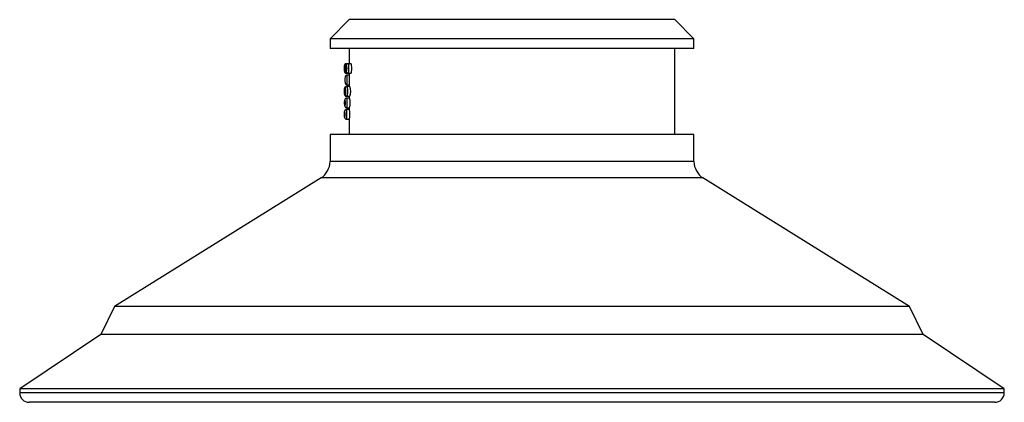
# Model space of a CAD drawing. Header units: millimetres. Extents: x 77.1 to 128.5, y 136.8 to 156.8.
import ezdxf

# ---------------------------------------------------------------- set-up
doc = ezdxf.new("R2010")
doc.units = ezdxf.units.MM

msp = doc.modelspace()

# ---------------------------------------------------------------- linework, layer by layer
at = {"color": 7, "linetype": 'Continuous', "lineweight": 25}
for p, q in [((94.291, 156.844), (93.291, 155.844)), ((102.791, 156.844), (94.291, 156.844)), ((111.291, 156.844), (102.791, 156.844)), ((112.291, 155.844), (111.291, 156.844)), ((93.291, 155.844), (93.291, 155.344)), ((102.791, 155.844), (93.291, 155.844)), ((112.291, 155.844), (102.791, 155.844)), ((112.291, 155.344), (112.291, 155.844)), ((102.791, 155.344), (93.291, 155.344)), ((94.291, 155.344), (94.291, 154.544)), ((112.291, 155.344), (102.791, 155.344)), ((111.291, 150.844), (111.291, 155.344)), ((94.041, 154.452), (94.041, 154.145)), ((94.165, 154.544), (94.127, 154.544)), ((94.227, 154.544), (94.165, 154.544)), ((94.388, 154.544), (94.227, 154.544)), ((94.141, 154.044), (94.165, 154.044)), ((94.165, 154.044), (94.236, 154.044)), ((94.291, 153.944), (94.184, 153.944)), ((94.236, 154.044), (94.388, 154.044)), ((94.291, 154.044), (94.291, 153.344)), ((94.182, 153.344), (94.144, 153.344)), ((94.333, 153.344), (94.182, 153.344)), ((94.184, 153.444), (94.291, 153.444)), ((94.144, 152.844), (94.182, 152.844)), ((94.314, 152.744), (94.164, 152.744)), ((94.182, 152.844), (94.333, 152.844)), ((94.291, 152.844), (94.291, 152.744)), ((94.164, 152.244), (94.314, 152.244)), ((94.291, 152.244), (94.291, 152.144)), ((94.151, 152.144), (94.145, 152.144)), ((94.145, 151.644), (94.151, 151.644)), ((94.15, 152.141), (94.151, 152.144)), ((94.301, 152.144), (94.151, 152.144)), ((94.151, 151.644), (94.301, 151.644)), ((94.291, 151.644), (94.291, 150.844)), ((93.291, 150.844), (93.291, 149.428)), ((102.791, 150.844), (93.291, 150.844)), ((112.291, 150.844), (102.791, 150.844)), ((112.291, 149.428), (112.291, 150.844)), ((102.791, 149.428), (93.291, 149.428)), ((112.291, 149.428), (102.791, 149.428)), ((92.821, 148.58), (82.041, 141.844)), ((102.791, 148.58), (92.821, 148.58)), ((112.762, 148.58), (102.791, 148.58)), ((123.541, 141.844), (112.762, 148.58)), ((82.041, 141.844), (81.319, 140.395)), ((102.791, 141.844), (82.041, 141.844)), ((123.541, 141.844), (102.791, 141.844)), ((124.263, 140.395), (123.541, 141.844)), ((81.319, 140.395), (77.091, 137.544)), ((102.791, 140.395), (81.319, 140.395)), ((124.263, 140.395), (102.791, 140.395)), ((128.491, 137.544), (124.263, 140.395)), ((77.091, 137.544), (77.091, 137.344)), ((102.791, 137.544), (77.091, 137.544)), ((102.791, 137.344), (77.091, 137.344)), ((128.491, 137.544), (102.791, 137.544)), ((128.491, 137.344), (102.791, 137.344)), ((128.491, 137.344), (128.491, 137.544)), ((102.791, 136.844), (77.591, 136.844)), ((127.991, 136.844), (102.791, 136.844))]:
    msp.add_line(p, q, dxfattribs=at)
at = {"color": 7, "linetype": 'Continuous', "lineweight": 25, "flags": 128}
for points in [[(94.388, 154.047), (94.397, 154.05), (94.41, 154.083), (94.42, 154.141), (94.427, 154.216), (94.43, 154.299), (94.427, 154.38), (94.42, 154.451), (94.409, 154.506), (94.396, 154.538), (94.388, 154.544), (94.388, 154.544)], [(94.042, 153.06), (94.042, 153.048), (94.042, 153.003), (94.042, 152.969), (94.043, 152.948), (94.044, 152.944), (94.045, 152.95), (94.046, 152.973), (94.048, 153.009), (94.048, 153.055), (94.049, 153.105), (94.048, 153.154), (94.047, 153.196), (94.046, 153.227), (94.044, 153.242), (94.044, 153.244), (94.044, 153.244)]]:
    msp.add_lwpolyline(points, dxfattribs=at)
at = {"color": 7, "linetype": 'Continuous', "lineweight": 25}
for centre, radius, start, end in [((94.141, 154.444), 0.1, 90.035, 180.9895), ((94.141, 154.144), 0.1, 179.0081, 270.2543), ((93.627, 153.095), 0.749, 340.6331, 19.3834), ((93.386, 152.495), 0.961, 345.0186, 14.9989), ((92.96, 151.895), 1.364, 349.5127, 10.5057), ((92.291, 149.428), 1, 302, 0), ((113.291, 149.428), 1, 180, 238), ((77.591, 137.344), 0.5, 180, 270), ((127.991, 137.344), 0.5, 270, 0)]:
    msp.add_arc(centre, radius, start, end, dxfattribs=at)
for points, knots in [([(94.041, 154.145), (94.041, 154.145), (94.041, 154.143), (94.042, 154.152), (94.042, 154.172), (94.042, 154.21), (94.043, 154.257), (94.043, 154.308), (94.043, 154.357), (94.042, 154.4), (94.042, 154.43), (94.041, 154.442), (94.041, 154.443), (94.041, 154.444)], [0, 0, 0, 0, 0.0331491, 0.1008092, 0.2085255, 0.3158376, 0.4227625, 0.5295006, 0.636329, 0.743469, 0.8510034, 0.9588575, 1, 1, 1, 1]), ([(94.071, 154.481), (94.068, 154.472), (94.063, 154.458), (94.06, 154.432), (94.057, 154.394), (94.055, 154.34), (94.055, 154.309), (94.055, 154.298)], [0, 0, 0, 0, 0.145353, 0.256353, 0.592089, 0.85667, 1, 1, 1, 1]), ([(94.065, 154.444), (94.064, 154.443), (94.063, 154.441), (94.06, 154.427), (94.058, 154.396), (94.056, 154.353), (94.055, 154.303), (94.056, 154.251), (94.057, 154.205), (94.059, 154.169), (94.062, 154.147), (94.065, 154.142), (94.069, 154.149), (94.072, 154.168), (94.075, 154.204), (94.078, 154.25), (94.078, 154.301), (94.077, 154.351), (94.075, 154.395), (94.071, 154.427), (94.068, 154.442), (94.066, 154.443), (94.065, 154.444)], [0, 0, 0, 0, 0.021802, 0.076007, 0.129359, 0.182756, 0.236001, 0.289258, 0.342703, 0.396454, 0.450482, 0.504614, 0.538671, 0.592597, 0.646131, 0.699341, 0.752468, 0.805781, 0.859434, 0.913402, 0.967528, 1, 1, 1, 1]), ([(94.055, 154.298), (94.055, 154.288), (94.055, 154.257), (94.056, 154.207), (94.059, 154.161), (94.062, 154.135), (94.07, 154.108), (94.081, 154.086), (94.101, 154.064), (94.13, 154.047), (94.153, 154.045), (94.165, 154.044)], [0, 0, 0, 0, 0.082988, 0.253217, 0.430618, 0.587575, 0.654357, 0.72542, 0.808658, 0.904368, 1, 1, 1, 1]), ([(94.165, 154.542), (94.159, 154.542), (94.141, 154.543), (94.116, 154.532), (94.093, 154.515), (94.079, 154.497), (94.073, 154.485), (94.071, 154.481)], [0, 0, 0, 0, 0.150055, 0.432038, 0.662448, 0.862497, 1, 1, 1, 1]), ([(94.116, 154.316), (94.116, 154.311), (94.114, 154.284), (94.116, 154.233), (94.122, 154.167), (94.129, 154.125), (94.151, 154.084), (94.179, 154.059), (94.208, 154.045), (94.228, 154.045), (94.236, 154.045)], [0, 0, 0, 0, 0.038585, 0.218957, 0.401827, 0.630355, 0.739703, 0.835578, 0.937021, 1, 1, 1, 1]), ([(94.14, 154.481), (94.139, 154.478), (94.132, 154.465), (94.124, 154.431), (94.117, 154.382), (94.116, 154.333), (94.116, 154.316)], [0, 0, 0, 0, 0.0655734, 0.2617138, 0.7469609, 1, 1, 1, 1]), ([(94.136, 154.443), (94.136, 154.443), (94.133, 154.441), (94.127, 154.431), (94.122, 154.401), (94.118, 154.359), (94.116, 154.31), (94.116, 154.259), (94.119, 154.211), (94.124, 154.173), (94.13, 154.149), (94.137, 154.142), (94.144, 154.147), (94.15, 154.165), (94.156, 154.198), (94.16, 154.243), (94.162, 154.293), (94.16, 154.344), (94.156, 154.389), (94.15, 154.423), (94.143, 154.442), (94.138, 154.443), (94.136, 154.443)], [0, 0, 0, 0, 0.010329, 0.064872, 0.117834, 0.170749, 0.223432, 0.276255, 0.329573, 0.383587, 0.438118, 0.492761, 0.527308, 0.581395, 0.634623, 0.687195, 0.739649, 0.792583, 0.846337, 0.900821, 0.955611, 1, 1, 1, 1]), ([(94.188, 154.531), (94.171, 154.519), (94.15, 154.503), (94.142, 154.484), (94.14, 154.481)], [0, 0, 0, 0, 0.815233, 1, 1, 1, 1]), ([(94.165, 154.543), (94.165, 154.543), (94.167, 154.542), (94.169, 154.525), (94.17, 154.515)], [0, 0, 0, 0, 0.400407, 1, 1, 1, 1]), ([(94.235, 154.543), (94.237, 154.543), (94.242, 154.542), (94.249, 154.51), (94.255, 154.452), (94.259, 154.377), (94.26, 154.293), (94.259, 154.209), (94.255, 154.135), (94.249, 154.078), (94.242, 154.052), (94.238, 154.041), (94.236, 154.044), (94.236, 154.044)], [0, 0, 0, 0, 0.086321, 0.193088, 0.299832, 0.405817, 0.510625, 0.614475, 0.718124, 0.82242, 0.927831, 0.995018, 1, 1, 1, 1]), ([(94.071, 153.72), (94.071, 153.708), (94.07, 153.675), (94.071, 153.62), (94.076, 153.562), (94.079, 153.528), (94.097, 153.49), (94.117, 153.467), (94.146, 153.45), (94.171, 153.441), (94.184, 153.444), (94.185, 153.444)], [0, 0, 0, 0, 0.094134, 0.259463, 0.430464, 0.648981, 0.72299, 0.804585, 0.896623, 0.994559, 1, 1, 1, 1]), ([(94.186, 153.943), (94.173, 153.942), (94.15, 153.94), (94.121, 153.924), (94.103, 153.905), (94.091, 153.885), (94.084, 153.866), (94.078, 153.841), (94.074, 153.805), (94.071, 153.758), (94.071, 153.728), (94.071, 153.72)], [0, 0, 0, 0, 0.115907, 0.21252, 0.293363, 0.365726, 0.43491, 0.521026, 0.726541, 0.926921, 1, 1, 1, 1]), ([(94.183, 153.943), (94.183, 153.943), (94.181, 153.942), (94.178, 153.928), (94.174, 153.881), (94.172, 153.813), (94.17, 153.732), (94.17, 153.646), (94.172, 153.566), (94.175, 153.5), (94.178, 153.463), (94.181, 153.445), (94.183, 153.446), (94.184, 153.447)], [0, 0, 0, 0, 0.00894, 0.118373, 0.227673, 0.336649, 0.445281, 0.553658, 0.661915, 0.770197, 0.87866, 0.946443, 1, 1, 1, 1]), ([(94.044, 153.244), (94.044, 153.243), (94.043, 153.241), (94.043, 153.231), (94.042, 153.214), (94.042, 153.192), (94.042, 153.148), (94.042, 153.102), (94.042, 153.072), (94.042, 153.06)], [0, 0, 0, 0, 0.104838, 0.293882, 0.294273, 0.483082, 0.671187, 0.858813, 1, 1, 1, 1]), ([(94.144, 153.343), (94.143, 153.343), (94.131, 153.346), (94.108, 153.338), (94.081, 153.323), (94.064, 153.305), (94.053, 153.287), (94.047, 153.271), (94.045, 153.26), (94.044, 153.254), (94.044, 153.252), (94.044, 153.251)], [0, 0, 0, 0, 0.007171, 0.246545, 0.433801, 0.590147, 0.722633, 0.831292, 0.910659, 0.973084, 1, 1, 1, 1]), ([(94.095, 153.295), (94.091, 153.286), (94.083, 153.27), (94.077, 153.244), (94.073, 153.212), (94.07, 153.16), (94.069, 153.12), (94.069, 153.102)], [0, 0, 0, 0, 0.145639, 0.246995, 0.496518, 0.782751, 1, 1, 1, 1]), ([(94.082, 153.243), (94.082, 153.243), (94.08, 153.241), (94.076, 153.229), (94.072, 153.197), (94.07, 153.155), (94.069, 153.105), (94.07, 153.054), (94.071, 153.007), (94.074, 152.97), (94.079, 152.947), (94.083, 152.942), (94.087, 152.948), (94.092, 152.967), (94.096, 153.002), (94.098, 153.048), (94.099, 153.098), (94.098, 153.149), (94.095, 153.193), (94.091, 153.226), (94.086, 153.242), (94.083, 153.243), (94.082, 153.243)], [0, 0, 0, 0, 0.018146, 0.07227, 0.125673, 0.178955, 0.23207, 0.285228, 0.338645, 0.39246, 0.446608, 0.500865, 0.535043, 0.589004, 0.642457, 0.695506, 0.748468, 0.801698, 0.855387, 0.909486, 0.963771, 1, 1, 1, 1]), ([(94.182, 153.343), (94.182, 153.343), (94.168, 153.346), (94.144, 153.338), (94.117, 153.322), (94.103, 153.306), (94.097, 153.297), (94.095, 153.295)], [0, 0, 0, 0, 0.019613, 0.384331, 0.67406, 0.92402, 1, 1, 1, 1]), ([(94.182, 153.343), (94.183, 153.343), (94.186, 153.342), (94.19, 153.314), (94.194, 153.259), (94.197, 153.185), (94.199, 153.101), (94.198, 153.017), (94.195, 152.942), (94.191, 152.882), (94.187, 152.853), (94.184, 152.842), (94.183, 152.845), (94.182, 152.845)], [0, 0, 0, 0, 0.071053, 0.177668, 0.284351, 0.39075, 0.496607, 0.601968, 0.707186, 0.812698, 0.918748, 0.985791, 1, 1, 1, 1]), ([(94.042, 153.06), (94.042, 153.047), (94.042, 153.015), (94.042, 152.973), (94.043, 152.949), (94.044, 152.935), (94.046, 152.92), (94.052, 152.902), (94.065, 152.879), (94.089, 152.858), (94.118, 152.844), (94.137, 152.845), (94.144, 152.845)], [0, 0, 0, 0, 0.121532, 0.295729, 0.480733, 0.55566, 0.592644, 0.6502, 0.72452, 0.832867, 0.938533, 1, 1, 1, 1]), ([(94.07, 152.68), (94.067, 152.671), (94.062, 152.656), (94.059, 152.63), (94.056, 152.592), (94.054, 152.54), (94.054, 152.51), (94.055, 152.499)], [0, 0, 0, 0, 0.150945, 0.266649, 0.600163, 0.866642, 1, 1, 1, 1]), ([(94.069, 153.102), (94.069, 153.1), (94.069, 153.076), (94.07, 153.03), (94.073, 152.972), (94.077, 152.938), (94.088, 152.904), (94.103, 152.878), (94.129, 152.857), (94.157, 152.844), (94.176, 152.845), (94.182, 152.845)], [0, 0, 0, 0, 0.022559, 0.19601, 0.372904, 0.58102, 0.665353, 0.754115, 0.843791, 0.943788, 1, 1, 1, 1]), ([(94.164, 152.743), (94.163, 152.743), (94.15, 152.746), (94.126, 152.738), (94.099, 152.722), (94.082, 152.703), (94.073, 152.688), (94.07, 152.681), (94.07, 152.68)], [0, 0, 0, 0, 0.018999, 0.327326, 0.570905, 0.778097, 0.960305, 1, 1, 1, 1]), ([(94.164, 152.743), (94.164, 152.743), (94.166, 152.742), (94.169, 152.716), (94.173, 152.662), (94.175, 152.589), (94.176, 152.506), (94.176, 152.421), (94.174, 152.345), (94.171, 152.284), (94.167, 152.254), (94.165, 152.242), (94.164, 152.245), (94.164, 152.246)], [0, 0, 0, 0, 0.063325, 0.170001, 0.276752, 0.383368, 0.489668, 0.595655, 0.70154, 0.807602, 0.913994, 0.981046, 1, 1, 1, 1]), ([(94.145, 152.143), (94.144, 152.143), (94.131, 152.146), (94.108, 152.138), (94.082, 152.123), (94.064, 152.104), (94.054, 152.087), (94.048, 152.072), (94.047, 152.065), (94.046, 152.063)], [0, 0, 0, 0, 0.009476, 0.279249, 0.49034, 0.666696, 0.816391, 0.939435, 1, 1, 1, 1]), ([(94.064, 152.644), (94.063, 152.643), (94.062, 152.641), (94.059, 152.627), (94.057, 152.596), (94.055, 152.552), (94.054, 152.502), (94.055, 152.451), (94.056, 152.405), (94.058, 152.369), (94.061, 152.347), (94.064, 152.342), (94.068, 152.349), (94.071, 152.368), (94.074, 152.404), (94.076, 152.45), (94.077, 152.501), (94.076, 152.551), (94.073, 152.595), (94.07, 152.627), (94.066, 152.642), (94.065, 152.643), (94.064, 152.644)], [0, 0, 0, 0, 0.022105, 0.076314, 0.129664, 0.183069, 0.236324, 0.289588, 0.343034, 0.396781, 0.4508, 0.504924, 0.538972, 0.592895, 0.646435, 0.699657, 0.752795, 0.806114, 0.859765, 0.913723, 0.967838, 1, 1, 1, 1]), ([(94.055, 152.499), (94.054, 152.489), (94.054, 152.457), (94.055, 152.407), (94.058, 152.361), (94.061, 152.335), (94.068, 152.309), (94.079, 152.287), (94.099, 152.265), (94.128, 152.247), (94.151, 152.245), (94.164, 152.244)], [0, 0, 0, 0, 0.089178, 0.258014, 0.433933, 0.588796, 0.653944, 0.72362, 0.805537, 0.90003, 1, 1, 1, 1]), ([(94.046, 152.063), (94.046, 152.062), (94.045, 152.058), (94.045, 152.052), (94.043, 152.041), (94.043, 152.022), (94.042, 151.983), (94.042, 151.942), (94.042, 151.92), (94.042, 151.915)], [0, 0, 0, 0, 0.020737, 0.072139, 0.14655, 0.363493, 0.668342, 0.939682, 1, 1, 1, 1]), ([(94.052, 152.064), (94.051, 152.054), (94.047, 152.03), (94.046, 151.988), (94.045, 151.93), (94.045, 151.869), (94.046, 151.812), (94.048, 151.761), (94.048, 151.74), (94.056, 151.71), (94.066, 151.689), (94.084, 151.667), (94.111, 151.65), (94.136, 151.642), (94.15, 151.644), (94.151, 151.644)], [0, 0, 0, 0, 0.0976119, 0.2175382, 0.3168217, 0.4200385, 0.5217843, 0.6262241, 0.7492781, 0.7849505, 0.8245767, 0.8724573, 0.9295929, 0.9917788, 1, 1, 1, 1]), ([(94.051, 152.044), (94.05, 152.043), (94.049, 152.041), (94.048, 152.026), (94.046, 151.994), (94.045, 151.95), (94.045, 151.9), (94.045, 151.849), (94.046, 151.803), (94.047, 151.767), (94.049, 151.746), (94.051, 151.742), (94.053, 151.75), (94.056, 151.769), (94.058, 151.806), (94.059, 151.852), (94.06, 151.903), (94.059, 151.953), (94.057, 151.997), (94.055, 152.028), (94.052, 152.042), (94.051, 152.043), (94.051, 152.044)], [0, 0, 0, 0, 0.026102, 0.080338, 0.133694, 0.187179, 0.240524, 0.293858, 0.347328, 0.401032, 0.454964, 0.508997, 0.542946, 0.596842, 0.650447, 0.703797, 0.75706, 0.810436, 0.86405, 0.917904, 0.971903, 1, 1, 1, 1]), ([(94.103, 152.131), (94.095, 152.126), (94.081, 152.117), (94.067, 152.099), (94.057, 152.08), (94.054, 152.07), (94.052, 152.064)], [0, 0, 0, 0, 0.287228, 0.552618, 0.779914, 1, 1, 1, 1]), ([(94.151, 152.144), (94.151, 152.143), (94.152, 152.142), (94.155, 152.118), (94.157, 152.065), (94.159, 151.993), (94.159, 151.91), (94.159, 151.825), (94.158, 151.748), (94.155, 151.686), (94.153, 151.655), (94.152, 151.642), (94.151, 151.645), (94.151, 151.646)], [0, 0, 0, 0, 0.055526, 0.162353, 0.269242, 0.376093, 0.482795, 0.589328, 0.6958, 0.802364, 0.909101, 0.976211, 1, 1, 1, 1])]:
    msp.add_open_spline(points, degree=3, knots=knots, dxfattribs=at)

doc.saveas('drawing.dxf')
